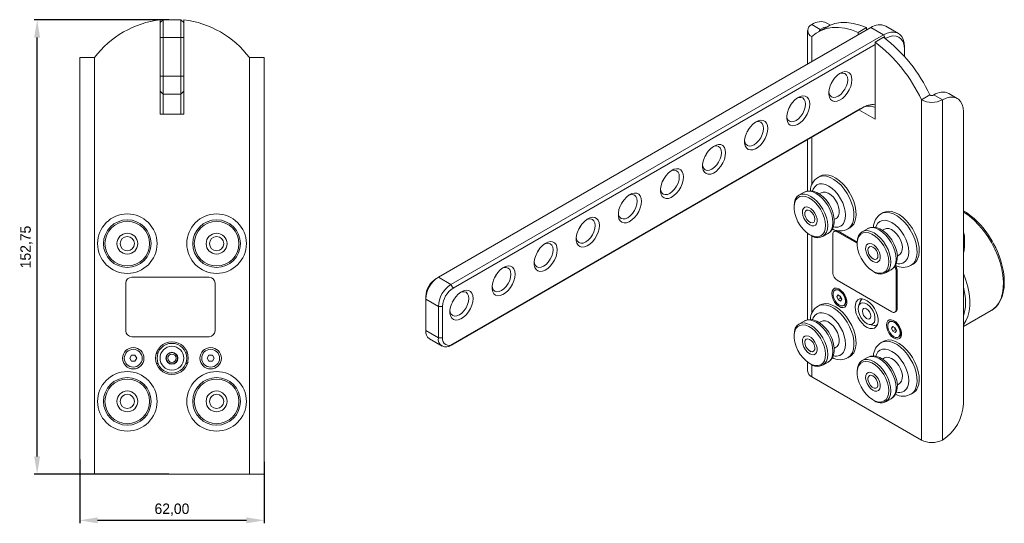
# Model space of a CAD drawing. Header units: millimetres. Extents: x -216 to 403, y 671 to 997.
# Tile 2 of 2: x 72 to 403, y 800 to 969. Entities that reach past the tile are written whole.
import ezdxf

# ---------------------------------------------------------------- set-up
doc = ezdxf.new("R2010")
doc.units = ezdxf.units.MM
doc.header["$PDSIZE"] = -1
doc.dimstyles.new('ISO-25', dxfattribs={"dimtxt": 2.5, "dimasz": 2.5, "dimexe": 1.25, "dimexo": 0.625, "dimtad": 1, "dimtxsty": 'Standard', "dimcen": 2.5, "dimadec": 0, "dimazin": 0, "dimtfac": 1, "dimtmove": 0, "dimatfit": 3, "dimfxl": 0, "dimarcsym": 0})

# ---------------------------------------------------------------- blocks, each defined once
blk = doc.blocks.new('*D6')
at = {"color": 0, "lineweight": -2}
for p, q in [((122.29, 969.32), (77, 969.32)), ((78, 822.57), (78, 963.32)), ((122.29, 816.57), (77, 816.57))]:
    blk.add_line(p, q, dxfattribs=at)
at = {"color": 0}
for points in [[(77, 963.32), (79, 963.32), (78, 969.32)], [(77, 822.57), (79, 822.57), (78, 816.57)]]:
    blk.add_solid(points, dxfattribs=at)
at = {"layer": 'Defpoints', "color": 0}
for p in [(78, 969.32), (123.29, 969.32), (123.29, 816.57)]:
    blk.add_point(p, dxfattribs=at)
at = {"color": 0, "insert": (74.44, 892.94), "char_height": 3.5, "attachment_point": 5, "rotation": 90}
blk.add_mtext('152,75', dxfattribs=at)
blk = doc.blocks.new('*D8')
at = {"color": 0, "lineweight": -2}
for p, q in [((92.29, 821.53), (92.29, 800.1)), ((154.29, 820.71), (154.29, 800.1)), ((98.29, 801.1), (148.29, 801.1))]:
    blk.add_line(p, q, dxfattribs=at)
at = {"color": 0}
for points in [[(98.29, 802.1), (98.29, 800.1), (92.29, 801.1)], [(148.29, 802.1), (148.29, 800.1), (154.29, 801.1)]]:
    blk.add_solid(points, dxfattribs=at)
at = {"layer": 'Defpoints', "color": 0}
for p in [(92.29, 822.53), (154.29, 821.71), (154.29, 801.1)]:
    blk.add_point(p, dxfattribs=at)
at = {"color": 0, "insert": (123.29, 804.67), "char_height": 3.5, "attachment_point": 5}
blk.add_mtext('62,00', dxfattribs=at)

msp = doc.modelspace()

# ---------------------------------------------------------------- linework, layer by layer
at = {"color": 7, "linetype": 'Continuous', "lineweight": 15}
for p, q in [((120.295, 969.319), (119.295, 968.319)), ((119.295, 969.319), (119.295, 968.319)), ((120.295, 969.319), (120.295, 963.319)), ((126.295, 969.319), (120.295, 969.319)), ((126.295, 963.319), (126.295, 969.319)), ((127.295, 968.319), (126.295, 969.319)), ((127.295, 968.319), (127.295, 969.319)), ((119.295, 963.319), (119.295, 968.319)), ((127.295, 968.319), (127.295, 963.319)), ((358.107, 966.681), (212.796, 882.795)), ((341.136, 966.065), (338.308, 967.698)), ((343.272, 966.859), (340.444, 965.226)), ((341.136, 965.626), (341.136, 966.065)), ((344.536, 967.483), (343.307, 968.193)), ((356.693, 966.681), (353.864, 965.048)), ((356.693, 966.681), (356.693, 965.865)), ((362.349, 964.232), (358.107, 966.681)), ((367.349, 964.727), (363.106, 967.176)), ((119.295, 950.319), (119.295, 963.319)), ((120.295, 963.319), (119.295, 963.319)), ((120.295, 963.319), (120.295, 950.319)), ((126.295, 963.319), (120.295, 963.319)), ((126.295, 950.319), (126.295, 963.319)), ((127.295, 963.319), (126.295, 963.319)), ((127.295, 963.319), (127.295, 950.319)), ((217.039, 880.346), (362.349, 964.232)), ((336.843, 965.657), (336.843, 954.406)), ((338.308, 955.251), (338.308, 963.616)), ((353.864, 965.048), (353.864, 964.232)), ((362.349, 963.416), (359.521, 961.783)), ((363.057, 963.007), (362.349, 964.232)), ((363.057, 963.007), (362.971, 962.958)), ((359.521, 960.966), (217.746, 879.121)), ((359.521, 935.855), (359.521, 961.783)), ((369.421, 959.332), (369.421, 960.149)), ((92.295, 956.566), (92.295, 816.566)), ((92.295, 956.566), (97.295, 956.566)), ((97.295, 816.566), (97.295, 956.566)), ((149.295, 956.566), (149.295, 816.566)), ((149.295, 956.566), (154.295, 956.566)), ((154.295, 816.566), (154.295, 956.566)), ((369.421, 956.947), (369.421, 959.332)), ((119.295, 945.319), (119.295, 950.319)), ((120.295, 950.319), (119.295, 950.319)), ((120.295, 950.319), (120.295, 944.319)), ((126.295, 950.319), (120.295, 950.319)), ((126.295, 944.319), (126.295, 950.319)), ((126.295, 950.319), (127.295, 950.319)), ((127.295, 950.319), (127.295, 945.319)), ((120.295, 944.319), (119.295, 945.319)), ((119.295, 943.538), (119.295, 945.319)), ((119.295, 943.538), (119.295, 937.566)), ((126.295, 944.319), (120.295, 944.319)), ((120.295, 944.319), (120.295, 937.566)), ((126.295, 944.319), (127.295, 945.319)), ((126.295, 937.566), (126.295, 944.319)), ((127.295, 945.319), (127.295, 943.538)), ((127.295, 937.566), (127.295, 943.538)), ((377.906, 944.022), (375.077, 942.389)), ((379.32, 944.022), (382.148, 942.389)), ((387.148, 942.884), (384.32, 944.517)), ((217.746, 860.341), (355.278, 939.736)), ((354.571, 939.328), (355.278, 939.736)), ((356.977, 940.23), (357.017, 940.124)), ((375.077, 942.389), (375.077, 828.073)), ((382.148, 828.073), (382.148, 942.389)), ((119.295, 937.566), (127.295, 937.566)), ((354.571, 939.328), (217.039, 859.932)), ((354.038, 939.02), (359.521, 935.855)), ((389.22, 938.306), (389.22, 840.321)), ((338.308, 913.922), (338.308, 929.939)), ((336.843, 929.094), (336.843, 911.761)), ((341.086, 916.752), (340.379, 916.344)), ((335.722, 911.346), (333.955, 910.326)), ((341.465, 911.197), (340.788, 910.807)), ((332.297, 906.663), (332.297, 906.255)), ((335.913, 904.622), (335.913, 904.167)), ((362.3, 904.506), (361.593, 904.098)), ((337.6, 901.244), (337.994, 901.017)), ((345.798, 902.152), (346.465, 902.537)), ((336.843, 897.569), (336.843, 868.485)), ((337.6, 897.069), (337.953, 896.865)), ((338.308, 870.645), (338.308, 896.673)), ((341.954, 896.469), (343.722, 897.489)), ((345.365, 884.194), (345.365, 897.258)), ((346.133, 898.378), (345.779, 898.174)), ((347.133, 898.279), (346.779, 898.075)), ((346.779, 898.075), (353.511, 894.189)), ((347.133, 898.279), (353.513, 894.596)), ((350.379, 899.023), (351.086, 899.431)), ((356.936, 899.1), (355.168, 898.079)), ((362.678, 898.951), (362.002, 898.56)), ((353.511, 894.417), (353.511, 894.008)), ((357.126, 892.376), (357.126, 891.921)), ((367.012, 889.906), (367.678, 890.291)), ((358.814, 888.998), (359.207, 888.771)), ((371.592, 886.777), (372.299, 887.185)), ((358.813, 884.823), (359.167, 884.619)), ((363.167, 884.223), (364.935, 885.243)), ((366.932, 885.216), (366.578, 885.012)), ((366.578, 885.012), (366.578, 871.948)), ((366.932, 885.216), (366.932, 872.152)), ((107.775, 864.789), (107.775, 880.789)), ((109.775, 882.789), (135.775, 882.789)), ((137.775, 880.789), (137.775, 864.789)), ((212.796, 882.795), (212.089, 882.387)), ((217.039, 880.346), (212.796, 882.795)), ((217.746, 879.121), (217.039, 880.346)), ((365.164, 871.131), (346.779, 881.744)), ((346.142, 878.518), (346, 878.436)), ((347.092, 876.89), (346.684, 876.31)), ((347.391, 876.718), (346.684, 876.31)), ((347.909, 876.419), (347.092, 876.89)), ((348.667, 877.778), (347.642, 878.369)), ((348.355, 878.113), (348.166, 878.067)), ((348.387, 878.082), (348.263, 878.011)), ((348.484, 877.883), (348.62, 877.831)), ((208.554, 875.447), (208.554, 876.263)), ((212.796, 872.998), (208.554, 875.447)), ((208.554, 875.447), (208.554, 864.832)), ((341.086, 873.475), (340.379, 873.067)), ((346.684, 876.31), (347.092, 875.257)), ((347.941, 875.747), (347.092, 875.257)), ((347.092, 875.257), (347.909, 874.786)), ((347.614, 876.589), (347.941, 875.747)), ((348.317, 875.367), (347.909, 876.419)), ((347.909, 874.786), (348.317, 875.367)), ((347.941, 875.747), (348.235, 875.577)), ((349.763, 874.695), (349.763, 875.879)), ((349.786, 875.811), (349.763, 875.668)), ((349.763, 875.413), (349.887, 875.484)), ((349.763, 875.301), (349.898, 875.441)), ((354.37, 874.282), (353.986, 873.042)), ((355.339, 875.523), (355.254, 875.474)), ((214.211, 872.998), (212.796, 872.998)), ((212.796, 862.382), (212.796, 872.998)), ((214.211, 872.998), (214.211, 862.382)), ((349, 873.24), (349.142, 873.322)), ((366.164, 871.032), (366.518, 871.236)), ((366.932, 872.152), (366.578, 871.948)), ((389.22, 866.216), (398.512, 871.58)), ((335.722, 868.069), (333.955, 867.049)), ((341.465, 867.92), (340.788, 867.53)), ((357.513, 866.932), (358.779, 866.645)), ((360.253, 866.814), (360.338, 866.863)), ((364.527, 867.905), (364.385, 867.823)), ((367.052, 867.164), (366.027, 867.756)), ((366.74, 867.5), (366.551, 867.453)), ((366.772, 867.469), (366.648, 867.397)), ((366.869, 867.27), (367.005, 867.218)), ((212.796, 862.382), (208.554, 864.832)), ((365.477, 866.277), (365.069, 865.696)), ((365.776, 866.105), (365.069, 865.696)), ((365.069, 865.696), (365.477, 864.644)), ((366.293, 865.806), (365.477, 866.277)), ((366.325, 865.134), (365.477, 864.644)), ((365.477, 864.644), (366.293, 864.173)), ((365.999, 865.976), (366.325, 865.134)), ((366.702, 864.754), (366.293, 865.806)), ((366.293, 864.173), (366.702, 864.754)), ((366.325, 865.134), (366.62, 864.964)), ((368.148, 864.082), (368.148, 865.265)), ((368.171, 865.198), (368.148, 865.055)), ((368.148, 864.799), (368.271, 864.871)), ((368.148, 864.687), (368.283, 864.828)), ((135.775, 862.789), (109.775, 862.789)), ((209.797, 862.085), (214.039, 859.635)), ((212.796, 862.382), (214.211, 862.382)), ((217.039, 859.932), (217.746, 860.341)), ((332.297, 863.386), (332.297, 862.978)), ((335.913, 861.345), (335.913, 860.891)), ((362.3, 861.229), (361.593, 860.821)), ((367.385, 862.627), (367.526, 862.708)), ((337.6, 857.968), (337.994, 857.741)), ((345.798, 858.875), (346.465, 859.26)), ((109.717, 856.566), (109.14, 855.566)), ((109.14, 855.566), (109.717, 854.566)), ((110.872, 856.566), (109.717, 856.566)), ((109.717, 854.566), (110.872, 854.566)), ((111.45, 855.566), (110.872, 856.566)), ((110.872, 854.566), (111.45, 855.566)), ((135.717, 856.566), (135.14, 855.566)), ((135.14, 855.566), (135.717, 854.566)), ((136.872, 856.566), (135.717, 856.566)), ((135.717, 854.566), (136.872, 854.566)), ((137.45, 855.566), (136.872, 856.566)), ((136.872, 854.566), (137.45, 855.566)), ((336.843, 854.292), (336.843, 851.341)), ((337.6, 853.793), (337.953, 853.589)), ((341.954, 853.192), (343.722, 854.213)), ((350.379, 855.746), (351.086, 856.154)), ((356.936, 855.823), (355.168, 854.803)), ((362.678, 855.674), (362.002, 855.284)), ((338.308, 849.3), (338.308, 853.397)), ((353.511, 851.14), (353.511, 850.732)), ((375.077, 828.073), (338.308, 849.3)), ((357.126, 849.099), (357.126, 848.644)), ((367.012, 846.629), (367.678, 847.014)), ((358.814, 845.722), (359.207, 845.494)), ((371.592, 843.5), (372.299, 843.908)), ((358.813, 841.547), (359.167, 841.343)), ((363.167, 840.946), (364.935, 841.966)), ((97.295, 816.566), (92.295, 816.566)), ((149.295, 816.566), (97.295, 816.566)), ((154.295, 816.566), (149.295, 816.566))]:
    msp.add_line(p, q, dxfattribs=at)
at = {"color": 7, "linetype": 'Continuous', "lineweight": 15, "flags": 128}
for points in [[(338.308, 963.616), (339.784, 964.813), (341.43, 965.73), (343.231, 966.359), (345.167, 966.692), (347.22, 966.726), (349.368, 966.462), (351.591, 965.9), (353.864, 965.048)], [(343.427, 966.947), (342.364, 966.65), (341.136, 966.065)], [(343.272, 966.859), (344.259, 967.363), (346.059, 967.992), (347.996, 968.325), (350.049, 968.359), (352.197, 968.094), (354.419, 967.533), (356.693, 966.681)], [(362.349, 964.232), (363.577, 964.817), (364.768, 965.136), (365.885, 965.179), (366.895, 964.945), (367.766, 964.442), (368.473, 963.684), (368.994, 962.695), (369.313, 961.504), (369.421, 960.149)], [(369.421, 959.332), (369.298, 960.695), (368.936, 961.865), (368.348, 962.796), (367.557, 963.453), (366.592, 963.81), (365.492, 963.854), (364.298, 963.583), (363.057, 963.007)], [(351.743, 949.127), (351.638, 948.031), (351.329, 946.873), (350.833, 945.715), (350.176, 944.62), (349.394, 943.647), (348.529, 942.849), (347.628, 942.268), (346.738, 941.936), (345.909, 941.87), (345.185, 942.075), (344.605, 942.538), (344.199, 943.236), (343.991, 944.131), (343.991, 945.173), (344.199, 946.308), (344.605, 947.474), (345.185, 948.608), (345.909, 949.649), (346.738, 950.54), (347.628, 951.235), (348.529, 951.695), (349.394, 951.895), (350.176, 951.825), (350.833, 951.489), (351.329, 950.904), (351.638, 950.102), (351.743, 949.127)], [(350.329, 949.127), (350.22, 950.015), (349.902, 950.718), (349.397, 951.187), (348.738, 951.391), (347.97, 951.315), (347.482, 951.138)], [(343.982, 945.076), (344.073, 944.565), (344.391, 943.862), (344.897, 943.393), (345.556, 943.19), (346.323, 943.265), (347.147, 943.616), (347.97, 944.216), (348.738, 945.026), (349.397, 945.991), (349.902, 947.044), (350.22, 948.113), (350.329, 949.127)], [(345.479, 949.068), (345.154, 948.44), (344.773, 947.845)], [(337.601, 940.963), (337.496, 939.867), (337.187, 938.709), (336.691, 937.551), (336.034, 936.456), (335.252, 935.483), (334.387, 934.685), (333.486, 934.104), (332.596, 933.772), (331.767, 933.706), (331.043, 933.911), (330.462, 934.374), (330.057, 935.072), (329.849, 935.967), (329.849, 937.009), (330.057, 938.144), (330.462, 939.31), (331.043, 940.444), (331.767, 941.485), (332.596, 942.376), (333.486, 943.071), (334.387, 943.53), (335.252, 943.731), (336.034, 943.661), (336.691, 943.324), (337.187, 942.74), (337.496, 941.938), (337.601, 940.963)], [(336.187, 940.963), (336.078, 941.851), (335.76, 942.554), (335.255, 943.023), (334.596, 943.227), (333.828, 943.151), (333.34, 942.974)], [(389.22, 938.306), (389.112, 939.661), (388.793, 940.852), (388.272, 941.841), (387.565, 942.599), (386.694, 943.102), (385.684, 943.336), (384.567, 943.293), (383.376, 942.974), (382.148, 942.389)], [(329.84, 936.912), (329.931, 936.401), (330.249, 935.698), (330.755, 935.229), (331.414, 935.025), (332.181, 935.101), (333.005, 935.452), (333.828, 936.052), (334.596, 936.862), (335.255, 937.827), (335.76, 938.88), (336.078, 939.949), (336.187, 940.963)], [(331.337, 940.904), (331.012, 940.276), (330.631, 939.681)], [(323.459, 932.799), (323.354, 931.703), (323.045, 930.545), (322.549, 929.387), (321.892, 928.292), (321.11, 927.319), (320.245, 926.521), (319.343, 925.94), (318.454, 925.608), (317.625, 925.542), (316.901, 925.746), (316.32, 926.21), (315.915, 926.908), (315.707, 927.802), (315.707, 928.845), (315.915, 929.98), (316.32, 931.146), (316.901, 932.28), (317.625, 933.32), (318.454, 934.212), (319.343, 934.907), (320.245, 935.366), (321.11, 935.567), (321.892, 935.497), (322.549, 935.16), (323.045, 934.576), (323.354, 933.774), (323.459, 932.799)], [(322.044, 932.799), (321.936, 933.687), (321.618, 934.39), (321.112, 934.859), (320.453, 935.063), (319.686, 934.987), (319.198, 934.809)], [(315.698, 928.748), (315.789, 928.237), (316.107, 927.534), (316.612, 927.065), (317.271, 926.861), (318.039, 926.937), (318.862, 927.288), (319.686, 927.888), (320.453, 928.698), (321.112, 929.663), (321.618, 930.716), (321.936, 931.785), (322.044, 932.799)], [(317.195, 932.74), (316.87, 932.112), (316.489, 931.517)], [(309.316, 924.635), (309.212, 923.539), (308.903, 922.38), (308.407, 921.223), (307.75, 920.128), (306.968, 919.155), (306.103, 918.357), (305.201, 917.776), (304.312, 917.443), (303.483, 917.378), (302.759, 917.582), (302.178, 918.046), (301.773, 918.744), (301.565, 919.638), (301.565, 920.681), (301.773, 921.816), (302.178, 922.982), (302.759, 924.116), (303.483, 925.156), (304.312, 926.048), (305.201, 926.743), (306.103, 927.202), (306.968, 927.403), (307.75, 927.333), (308.407, 926.996), (308.903, 926.412), (309.212, 925.61), (309.316, 924.635)], [(307.902, 924.635), (307.794, 925.523), (307.476, 926.226), (306.97, 926.695), (306.311, 926.898), (305.544, 926.823), (305.056, 926.645)], [(301.556, 920.584), (301.647, 920.073), (301.965, 919.37), (302.47, 918.901), (303.129, 918.697), (303.897, 918.773), (304.72, 919.123), (305.544, 919.724), (306.311, 920.534), (306.97, 921.499), (307.476, 922.551), (307.794, 923.621), (307.902, 924.635)], [(303.053, 924.576), (302.728, 923.948), (302.347, 923.353)], [(287.414, 912.419), (287.505, 911.908), (287.822, 911.206), (288.328, 910.737), (288.987, 910.533), (289.755, 910.609), (290.578, 910.959), (291.402, 911.56), (292.169, 912.37), (292.828, 913.334), (293.334, 914.387), (293.652, 915.457), (293.76, 916.471)], [(295.174, 916.471), (295.07, 915.375), (294.761, 914.216), (294.264, 913.059), (293.608, 911.964), (292.826, 910.991), (291.961, 910.193), (291.059, 909.612), (290.17, 909.279), (289.341, 909.214), (288.616, 909.418), (288.036, 909.882), (287.631, 910.58), (287.422, 911.474), (287.422, 912.517), (287.631, 913.652), (288.036, 914.818), (288.616, 915.952), (289.341, 916.992), (290.17, 917.884), (291.059, 918.578), (291.961, 919.038), (292.826, 919.239), (293.608, 919.169), (294.264, 918.832), (294.761, 918.247), (295.07, 917.446), (295.174, 916.471)], [(288.911, 916.412), (288.586, 915.784), (288.205, 915.188)], [(293.76, 916.471), (293.652, 917.359), (293.334, 918.062), (292.828, 918.531), (292.169, 918.734), (291.402, 918.658), (290.913, 918.481)], [(340.378, 916.343), (341.077, 916.647), (342.116, 916.811), (343.255, 916.698), (344.459, 916.31), (345.69, 915.661), (346.912, 914.769), (348.087, 913.662), (349.181, 912.374), (350.158, 910.942), (350.99, 909.412), (351.652, 907.829), (352.124, 906.242), (352.39, 904.699), (352.443, 903.246), (352.282, 901.928), (351.911, 900.785)], [(352.618, 901.193), (352.989, 902.336), (353.15, 903.654), (353.097, 905.107), (352.831, 906.65), (352.359, 908.237), (351.698, 909.82), (350.865, 911.351), (349.888, 912.782), (348.795, 914.07), (347.619, 915.178), (346.397, 916.069), (345.166, 916.719), (343.962, 917.106), (342.823, 917.219), (341.784, 917.055), (341.086, 916.752)], [(349.19, 901.348), (349.512, 902.387), (349.622, 903.599), (349.513, 904.936), (349.192, 906.347), (348.669, 907.778), (347.966, 909.174), (347.109, 910.482), (346.132, 911.65), (345.071, 912.635), (343.967, 913.398), (342.863, 913.91), (341.802, 914.151), (340.824, 914.113), (339.966, 913.796), (339.262, 913.213), (338.739, 912.386), (338.532, 911.825)], [(281.032, 908.307), (280.927, 907.21), (280.619, 906.052), (280.122, 904.895), (279.466, 903.8), (278.684, 902.827), (277.818, 902.029), (276.917, 901.448), (276.028, 901.115), (275.199, 901.05), (274.474, 901.254), (273.894, 901.718), (273.489, 902.416), (273.28, 903.31), (273.28, 904.353), (273.489, 905.488), (273.894, 906.654), (274.474, 907.787), (275.199, 908.828), (276.028, 909.72), (276.917, 910.414), (277.818, 910.874), (278.684, 911.074), (279.466, 911.005), (280.122, 910.668), (280.619, 910.083), (280.927, 909.282), (281.032, 908.307)], [(279.618, 908.307), (279.51, 909.195), (279.192, 909.898), (278.686, 910.367), (278.027, 910.57), (277.26, 910.494), (276.771, 910.317)], [(332.297, 906.663), (332.297, 906.665), (332.407, 907.877), (332.729, 908.916), (333.252, 909.743), (333.956, 910.326), (334.813, 910.643), (335.792, 910.682), (336.853, 910.44), (337.957, 909.928), (339.06, 909.165), (340.121, 908.18), (341.099, 907.012), (341.956, 905.704), (342.659, 904.308), (343.181, 902.877), (343.503, 901.466), (343.611, 900.129), (343.502, 898.918), (343.18, 897.878), (343.18, 897.878)], [(342.5, 898.019), (342.808, 899.028), (342.904, 900.207), (342.782, 901.508), (342.448, 902.879), (341.916, 904.262), (341.207, 905.601), (340.351, 906.842), (339.381, 907.934), (338.339, 908.831), (337.267, 909.498), (336.209, 909.906), (335.207, 910.04), (334.303, 909.893), (333.535, 909.472), (332.933, 908.794), (332.522, 907.887), (332.318, 906.787), (332.332, 905.541), (332.561, 904.198), (332.996, 902.814), (333.62, 901.446), (334.406, 900.149), (335.324, 898.977), (336.335, 897.977), (337.397, 897.191), (338.468, 896.651), (339.504, 896.378), (340.461, 896.385), (341.301, 896.67), (341.99, 897.222), (342.5, 898.019)], [(344.947, 898.899), (345.27, 899.938), (345.379, 901.149), (345.271, 902.486), (344.949, 903.898), (344.427, 905.329), (343.724, 906.725), (342.867, 908.032), (341.889, 909.201), (340.828, 910.186), (339.724, 910.949), (338.621, 911.461), (337.559, 911.702), (336.581, 911.664), (335.724, 911.347), (335.722, 911.346)], [(345.334, 899.315), (345.567, 899.938), (345.784, 901.059), (345.8, 902.298), (345.612, 903.623), (345.228, 904.973), (344.668, 906.302), (343.951, 907.569), (343.1, 908.738), (342.136, 909.771), (341.081, 910.635), (339.953, 911.297), (338.776, 911.717), (337.741, 911.851), (336.771, 911.754), (335.798, 911.388), (335.754, 911.356)], [(347.231, 903.418), (347.465, 904.269), (347.479, 905.285), (347.273, 906.399), (346.858, 907.543), (346.262, 908.644), (345.521, 909.634), (344.683, 910.45), (343.8, 911.04), (342.926, 911.369), (342.119, 911.415), (341.465, 911.197)], [(273.272, 904.255), (273.362, 903.744), (273.68, 903.042), (274.186, 902.573), (274.845, 902.369), (275.612, 902.445), (276.436, 902.795), (277.26, 903.396), (278.027, 904.206), (278.686, 905.17), (279.192, 906.223), (279.51, 907.293), (279.618, 908.307)], [(274.769, 908.248), (274.443, 907.62), (274.063, 907.024)], [(339.887, 900.779), (339.506, 900.269), (338.956, 900.019), (338.285, 900.052), (337.554, 900.363), (336.826, 900.926), (336.168, 901.69), (335.637, 902.588), (335.28, 903.54), (335.13, 904.46), (335.199, 905.269), (335.481, 905.892), (335.952, 906.276), (336.57, 906.386), (337.279, 906.213), (338.016, 905.771), (338.717, 905.099), (339.318, 904.259), (339.767, 903.324), (340.024, 902.377), (340.065, 901.503), (339.887, 900.779)], [(339.143, 903.095), (339.286, 902.316), (339.202, 901.655), (338.902, 901.201), (338.426, 901.017), (337.839, 901.126), (337.219, 901.515), (336.651, 902.13), (336.211, 902.889), (335.959, 903.689), (335.929, 904.422), (336.124, 904.989), (336.519, 905.313), (337.06, 905.351), (337.674, 905.098), (338.278, 904.587), (338.791, 903.888), (339.143, 903.095)], [(346.465, 902.537), (346.791, 902.783), (347.231, 903.418)], [(361.591, 904.097), (362.29, 904.401), (363.33, 904.565), (364.468, 904.452), (365.672, 904.064), (366.903, 903.415), (368.125, 902.523), (369.301, 901.416), (370.394, 900.127), (371.371, 898.696), (372.204, 897.166), (372.866, 895.583), (373.337, 893.996), (373.603, 892.452), (373.656, 891), (373.495, 889.682), (373.124, 888.539)], [(373.831, 888.947), (374.202, 890.09), (374.363, 891.408), (374.31, 892.861), (374.044, 894.404), (373.573, 895.991), (372.911, 897.574), (372.078, 899.104), (371.101, 900.536), (370.008, 901.824), (368.832, 902.931), (367.61, 903.823), (366.379, 904.473), (365.176, 904.86), (364.037, 904.973), (362.997, 904.809), (362.3, 904.506)], [(398.186, 871.437), (398.822, 871.77), (399.94, 872.654), (400.839, 873.676), (401.588, 874.876), (402.176, 876.234), (402.6, 877.73), (402.856, 879.342), (402.947, 881.049), (402.876, 882.828), (402.648, 884.655), (402.275, 886.499), (401.774, 888.316), (401.19, 890.013), (400.61, 891.448), (400.07, 892.63), (399.355, 894.034), (398.879, 894.885), (397.632, 896.882), (397.092, 897.659), (396.157, 898.9), (395.144, 900.116), (394.016, 901.33), (392.805, 902.492), (391.527, 903.569), (390.199, 904.539), (389.22, 905.144)], [(398.512, 871.58), (399.252, 872.076), (400.301, 873.075), (401.172, 874.313), (401.851, 875.773), (402.327, 877.432), (402.594, 879.265), (402.648, 881.244), (402.487, 883.338), (402.115, 885.518), (401.536, 887.748), (400.76, 889.996), (399.798, 892.227), (398.665, 894.408), (397.378, 896.506), (395.957, 898.488), (394.423, 900.325), (392.8, 901.988), (391.111, 903.453), (389.383, 904.698), (389.22, 904.803)], [(259.13, 896.091), (259.22, 895.58), (259.538, 894.878), (260.044, 894.409), (260.703, 894.205), (261.47, 894.281), (262.294, 894.631), (263.117, 895.232), (263.885, 896.042), (264.544, 897.006), (265.05, 898.059), (265.367, 899.129), (265.476, 900.143)], [(266.89, 900.143), (266.785, 899.046), (266.476, 897.888), (265.98, 896.731), (265.323, 895.636), (264.541, 894.663), (263.676, 893.865), (262.775, 893.284), (261.886, 892.951), (261.056, 892.886), (260.332, 893.09), (259.752, 893.554), (259.346, 894.252), (259.138, 895.146), (259.138, 896.189), (259.346, 897.324), (259.752, 898.489), (260.332, 899.623), (261.056, 900.664), (261.886, 901.556), (262.775, 902.25), (263.676, 902.71), (264.541, 902.91), (265.323, 902.84), (265.98, 902.504), (266.476, 901.919), (266.785, 901.118), (266.89, 900.143)], [(260.627, 900.084), (260.301, 899.456), (259.92, 898.86)], [(265.476, 900.143), (265.367, 901.031), (265.05, 901.734), (264.544, 902.203), (263.885, 902.406), (263.117, 902.33), (262.629, 902.153)], [(370.403, 889.102), (370.726, 890.141), (370.835, 891.353), (370.727, 892.689), (370.405, 894.101), (369.883, 895.532), (369.18, 896.928), (368.323, 898.235), (367.345, 899.404), (366.284, 900.389), (365.18, 901.152), (364.077, 901.664), (363.015, 901.905), (362.037, 901.867), (361.18, 901.55), (360.476, 900.967), (359.953, 900.14), (359.746, 899.579)], [(343.722, 897.489), (344.424, 898.072), (344.947, 898.899)], [(353.511, 894.417), (353.511, 894.419), (353.62, 895.631), (353.942, 896.67), (354.465, 897.497), (355.169, 898.08), (356.027, 898.397), (357.005, 898.436), (358.066, 898.194), (359.17, 897.682), (360.273, 896.919), (361.334, 895.934), (362.312, 894.766), (363.169, 893.458), (363.872, 892.062), (364.395, 890.631), (364.716, 889.22), (364.824, 887.883), (364.715, 886.671), (364.393, 885.632), (364.393, 885.632)], [(363.713, 885.773), (364.021, 886.782), (364.117, 887.961), (363.995, 889.262), (363.661, 890.632), (363.129, 892.016), (362.42, 893.355), (361.564, 894.596), (360.595, 895.687), (359.553, 896.585), (358.48, 897.251), (357.422, 897.66), (356.42, 897.794), (355.517, 897.647), (354.748, 897.226), (354.146, 896.548), (353.735, 895.641), (353.532, 894.541), (353.545, 893.294), (353.774, 891.952), (354.209, 890.568), (354.833, 889.199), (355.619, 887.903), (356.537, 886.73), (357.548, 885.731), (358.61, 884.945), (359.681, 884.405), (360.717, 884.132), (361.674, 884.139), (362.515, 884.424), (363.204, 884.976), (363.713, 885.773)], [(366.161, 886.653), (366.483, 887.692), (366.592, 888.903), (366.484, 890.24), (366.162, 891.651), (365.64, 893.083), (364.937, 894.479), (364.08, 895.786), (363.102, 896.955), (362.041, 897.939), (360.938, 898.703), (359.834, 899.215), (358.773, 899.456), (357.794, 899.418), (356.937, 899.101), (356.936, 899.1)], [(366.547, 887.069), (366.78, 887.692), (366.997, 888.813), (367.013, 890.051), (366.825, 891.376), (366.441, 892.727), (365.881, 894.055), (365.164, 895.323), (364.313, 896.491), (363.349, 897.525), (362.294, 898.389), (361.166, 899.051), (359.989, 899.47), (358.954, 899.605), (357.985, 899.508), (357.011, 899.142), (356.967, 899.11)], [(368.444, 891.172), (368.678, 892.023), (368.692, 893.038), (368.486, 894.153), (368.071, 895.297), (367.475, 896.398), (366.735, 897.388), (365.896, 898.204), (365.013, 898.794), (364.14, 899.123), (363.332, 899.168), (362.678, 898.951)], [(252.748, 891.978), (252.643, 890.882), (252.334, 889.724), (251.838, 888.566), (251.181, 887.472), (250.399, 886.499), (249.534, 885.7), (248.633, 885.119), (247.743, 884.787), (246.914, 884.721), (246.19, 884.926), (245.61, 885.39), (245.204, 886.088), (244.996, 886.982), (244.996, 888.025), (245.204, 889.16), (245.61, 890.325), (246.19, 891.459), (246.914, 892.5), (247.743, 893.392), (248.633, 894.086), (249.534, 894.546), (250.399, 894.746), (251.181, 894.676), (251.838, 894.34), (252.334, 893.755), (252.643, 892.954), (252.748, 891.978)], [(251.334, 891.978), (251.225, 892.867), (250.907, 893.57), (250.402, 894.039), (249.743, 894.242), (248.975, 894.166), (248.487, 893.989)], [(361.1, 888.532), (360.719, 888.023), (360.169, 887.773), (359.498, 887.805), (358.767, 888.117), (358.039, 888.68), (357.381, 889.444), (356.85, 890.342), (356.493, 891.293), (356.343, 892.214), (356.412, 893.023), (356.695, 893.646), (357.166, 894.03), (357.783, 894.14), (358.492, 893.966), (359.229, 893.524), (359.93, 892.853), (360.532, 892.013), (360.981, 891.078), (361.237, 890.131), (361.278, 889.257), (361.1, 888.532)], [(244.988, 887.927), (245.078, 887.416), (245.396, 886.714), (245.902, 886.244), (246.561, 886.041), (247.328, 886.117), (248.152, 886.467), (248.975, 887.068), (249.743, 887.878), (250.402, 888.842), (250.907, 889.895), (251.225, 890.965), (251.334, 891.978)], [(246.485, 891.92), (246.159, 891.291), (245.778, 890.696)], [(359.116, 888.855), (358.496, 889.216), (357.919, 889.812), (357.463, 890.56), (357.189, 891.361), (357.134, 892.105), (357.307, 892.694), (357.683, 893.046), (358.212, 893.115), (358.822, 892.891), (359.431, 892.405), (359.957, 891.721), (360.328, 890.933), (360.495, 890.147), (360.435, 889.469), (360.156, 888.991), (359.696, 888.776), (359.116, 888.855)], [(367.678, 890.291), (368.004, 890.536), (368.444, 891.172)], [(238.606, 883.814), (238.501, 882.718), (238.192, 881.56), (237.696, 880.402), (237.039, 879.308), (236.257, 878.335), (235.392, 877.536), (234.491, 876.955), (233.601, 876.623), (232.772, 876.557), (232.048, 876.762), (231.467, 877.226), (231.062, 877.924), (230.854, 878.818), (230.854, 879.861), (231.062, 880.996), (231.467, 882.161), (232.048, 883.295), (232.772, 884.336), (233.601, 885.228), (234.491, 885.922), (235.392, 886.382), (236.257, 886.582), (237.039, 886.512), (237.696, 886.176), (238.192, 885.591), (238.501, 884.79), (238.606, 883.814)], [(364.935, 885.243), (365.638, 885.826), (366.161, 886.653)], [(230.845, 879.763), (230.936, 879.252), (231.254, 878.549), (231.76, 878.08), (232.419, 877.877), (233.186, 877.953), (234.01, 878.303), (234.833, 878.904), (235.601, 879.714), (236.26, 880.678), (236.765, 881.731), (237.083, 882.801), (237.192, 883.814)], [(232.342, 883.755), (232.017, 883.127), (231.636, 882.532)], [(237.192, 883.814), (237.083, 884.703), (236.765, 885.406), (236.26, 885.875), (235.601, 886.078), (234.833, 886.002), (234.345, 885.825)], [(389.22, 884.033), (390.041, 881.796), (390.672, 879.553), (391.099, 877.352), (391.314, 875.229), (391.314, 873.213), (391.099, 871.338), (390.672, 869.63), (390.041, 868.116), (389.22, 866.827)], [(224.464, 875.65), (224.359, 874.554), (224.05, 873.396), (223.554, 872.238), (222.897, 871.144), (222.115, 870.171), (221.25, 869.372), (220.348, 868.791), (219.459, 868.459), (218.63, 868.393), (217.906, 868.598), (217.325, 869.062), (216.92, 869.759), (216.712, 870.654), (216.712, 871.697), (216.92, 872.831), (217.325, 873.997), (217.906, 875.131), (218.63, 876.172), (219.459, 877.064), (220.348, 877.758), (221.25, 878.218), (222.115, 878.418), (222.897, 878.348), (223.554, 878.012), (224.05, 877.427), (224.359, 876.625), (224.464, 875.65)], [(223.049, 875.65), (222.941, 876.539), (222.623, 877.241), (222.117, 877.711), (221.458, 877.914), (220.691, 877.838), (220.203, 877.661)], [(344.955, 877.308), (345.068, 878.109), (345.397, 878.708), (345.913, 879.053), (346.57, 879.112), (347.31, 878.879), (348.067, 878.377), (348.773, 877.649), (349.366, 876.76), (349.794, 875.79), (350.017, 874.823), (350.017, 873.947), (349.794, 873.239), (349.366, 872.762), (348.773, 872.558), (348.067, 872.645), (347.31, 873.017), (346.57, 873.639), (345.913, 874.456), (345.397, 875.397), (345.068, 876.376), (344.955, 877.308)], [(349.622, 874.614), (349.507, 875.475), (349.174, 876.376), (348.661, 877.219), (348.021, 877.912), (347.325, 878.381), (346.648, 878.573), (346.064, 878.47), (345.635, 878.081), (345.408, 877.449), (345.408, 876.643), (345.635, 875.749), (346.064, 874.865), (346.648, 874.087), (347.325, 873.498), (348.021, 873.163), (348.661, 873.118), (349.174, 873.367), (349.507, 873.885), (349.622, 874.614)], [(349.763, 874.695), (349.648, 875.557), (349.316, 876.458), (348.802, 877.301), (348.162, 877.994), (347.466, 878.462), (346.79, 878.655), (346.205, 878.552), (346.142, 878.518)], [(216.703, 871.599), (216.794, 871.088), (217.112, 870.385), (217.617, 869.916), (218.276, 869.713), (219.044, 869.789), (219.867, 870.139), (220.691, 870.74), (221.458, 871.55), (222.117, 872.514), (222.623, 873.567), (222.941, 874.637), (223.049, 875.65)], [(218.2, 875.591), (217.875, 874.963), (217.494, 874.368)], [(340.378, 873.066), (341.077, 873.37), (342.116, 873.534), (343.255, 873.421), (344.459, 873.034), (345.69, 872.384), (346.912, 871.493), (348.087, 870.386), (349.181, 869.097), (350.158, 867.666), (350.99, 866.135), (351.652, 864.553), (352.124, 862.965), (352.39, 861.422), (352.443, 859.969), (352.282, 858.651), (351.911, 857.508)], [(352.618, 857.916), (352.989, 859.059), (353.15, 860.377), (353.097, 861.83), (352.831, 863.374), (352.359, 864.961), (351.698, 866.544), (350.865, 868.074), (349.888, 869.505), (348.795, 870.794), (347.619, 871.901), (346.397, 872.793), (345.166, 873.442), (343.962, 873.829), (342.823, 873.943), (341.784, 873.779), (341.086, 873.475)], [(352.804, 872.777), (352.908, 873.752), (353.217, 874.553), (353.713, 875.138), (354.37, 875.475), (355.152, 875.545), (356.017, 875.344), (356.919, 874.884), (357.808, 874.19), (358.637, 873.298), (359.361, 872.258), (359.942, 871.124), (360.347, 869.958), (360.555, 868.823), (360.555, 867.78), (360.347, 866.886), (359.942, 866.188), (359.361, 865.724), (358.637, 865.52), (357.808, 865.585), (356.919, 865.918), (356.017, 866.499), (355.152, 867.297), (354.37, 868.27), (353.713, 869.365), (353.217, 870.522), (352.908, 871.681), (352.804, 872.777)], [(353.864, 872.164), (353.969, 872.985), (354.276, 873.624), (354.762, 874.033), (355.391, 874.183), (356.117, 874.062), (356.886, 873.679), (357.64, 873.062), (358.324, 872.258), (358.887, 871.326), (359.287, 870.335), (359.495, 869.359), (359.495, 868.469), (359.287, 867.733), (358.887, 867.204), (358.324, 866.922), (357.64, 866.907), (356.886, 867.162), (356.117, 867.666), (355.391, 868.383), (354.762, 869.259), (354.276, 870.23), (353.969, 871.223), (353.864, 872.164)], [(349.19, 858.071), (349.512, 859.111), (349.622, 860.322), (349.513, 861.659), (349.192, 863.07), (348.669, 864.501), (347.966, 865.897), (347.109, 867.205), (346.132, 868.373), (345.071, 869.358), (343.967, 870.121), (342.863, 870.633), (341.802, 870.875), (340.824, 870.836), (339.966, 870.519), (339.262, 869.936), (338.739, 869.109), (338.532, 868.548)], [(358.107, 869.715), (357.999, 869.152), (357.693, 868.8), (357.234, 868.71), (356.693, 868.899), (356.151, 869.335), (355.693, 869.954), (355.386, 870.661), (355.278, 871.348), (355.386, 871.911), (355.693, 872.264), (356.151, 872.353), (356.693, 872.165), (357.234, 871.728), (357.693, 871.109), (357.999, 870.402), (358.107, 869.715)], [(332.297, 863.386), (332.297, 863.389), (332.407, 864.6), (332.729, 865.639), (333.252, 866.466), (333.956, 867.05), (334.813, 867.367), (335.792, 867.405), (336.853, 867.164), (337.957, 866.652), (339.06, 865.888), (340.121, 864.904), (341.099, 863.735), (341.956, 862.428), (342.659, 861.032), (343.181, 859.6), (343.503, 858.189), (343.611, 856.852), (343.502, 855.641), (343.18, 854.602), (343.18, 854.602)], [(342.5, 854.743), (342.808, 855.751), (342.904, 856.93), (342.782, 858.232), (342.448, 859.602), (341.916, 860.985), (341.207, 862.325), (340.351, 863.565), (339.381, 864.657), (338.339, 865.554), (337.267, 866.221), (336.209, 866.629), (335.207, 866.763), (334.303, 866.616), (333.535, 866.195), (332.933, 865.517), (332.522, 864.61), (332.318, 863.511), (332.332, 862.264), (332.561, 860.921), (332.996, 859.537), (333.62, 858.169), (334.406, 856.872), (335.324, 855.7), (336.335, 854.7), (337.397, 853.914), (338.468, 853.374), (339.504, 853.102), (340.461, 853.108), (341.301, 853.393), (341.99, 853.946), (342.5, 854.743)], [(344.947, 855.622), (345.27, 856.661), (345.379, 857.873), (345.271, 859.21), (344.949, 860.621), (344.427, 862.052), (343.724, 863.448), (342.867, 864.756), (341.889, 865.924), (340.828, 866.909), (339.724, 867.672), (338.621, 868.184), (337.559, 868.426), (336.581, 868.387), (335.724, 868.07), (335.722, 868.069)], [(345.334, 856.038), (345.567, 856.661), (345.784, 857.782), (345.8, 859.021), (345.612, 860.346), (345.228, 861.696), (344.668, 863.025), (343.951, 864.292), (343.1, 865.461), (342.136, 866.494), (341.081, 867.358), (339.953, 868.02), (338.776, 868.44), (337.741, 868.574), (336.771, 868.477), (335.798, 868.112), (335.754, 868.079)], [(347.231, 860.141), (347.465, 860.993), (347.479, 862.008), (347.273, 863.122), (346.858, 864.266), (346.262, 865.368), (345.521, 866.357), (344.683, 867.173), (343.8, 867.764), (342.926, 868.092), (342.119, 868.138), (341.465, 867.92)], [(363.339, 866.695), (363.453, 867.496), (363.782, 868.095), (364.298, 868.439), (364.955, 868.498), (365.695, 868.266), (366.451, 867.764), (367.158, 867.036), (367.751, 866.147), (368.179, 865.176), (368.402, 864.21), (368.402, 863.334), (368.179, 862.626), (367.751, 862.148), (367.158, 861.944), (366.451, 862.032), (365.695, 862.403), (364.955, 863.026), (364.298, 863.843), (363.782, 864.783), (363.453, 865.763), (363.339, 866.695)], [(368.006, 864), (367.891, 864.862), (367.559, 865.763), (367.045, 866.606), (366.406, 867.299), (365.71, 867.767), (365.033, 867.96), (364.448, 867.857), (364.019, 867.468), (363.793, 866.836), (363.793, 866.03), (364.019, 865.136), (364.448, 864.252), (365.033, 863.474), (365.71, 862.885), (366.406, 862.55), (367.045, 862.504), (367.559, 862.754), (367.891, 863.271), (368.006, 864)], [(368.148, 864.082), (368.033, 864.944), (367.7, 865.845), (367.187, 866.688), (366.547, 867.381), (365.851, 867.849), (365.174, 868.042), (364.59, 867.938), (364.527, 867.905)], [(339.887, 857.502), (339.506, 856.992), (338.956, 856.743), (338.285, 856.775), (337.554, 857.086), (336.826, 857.649), (336.168, 858.413), (335.637, 859.311), (335.28, 860.263), (335.13, 861.184), (335.199, 861.992), (335.481, 862.616), (335.952, 863), (336.57, 863.11), (337.279, 862.936), (338.016, 862.494), (338.717, 861.823), (339.318, 860.982), (339.767, 860.047), (340.024, 859.1), (340.065, 858.226), (339.887, 857.502)], [(336.914, 862.093), (337.517, 861.911), (338.132, 861.459), (338.675, 860.8), (339.072, 860.02), (339.271, 859.227), (339.245, 858.527), (338.996, 858.015), (338.559, 857.759), (337.992, 857.795), (337.373, 858.117), (336.784, 858.682), (336.306, 859.414), (336.002, 860.214), (335.915, 860.974), (336.055, 861.59), (336.404, 861.981), (336.914, 862.093)], [(346.465, 859.26), (346.791, 859.506), (347.231, 860.141)], [(361.591, 860.82), (362.29, 861.124), (363.33, 861.288), (364.468, 861.175), (365.672, 860.788), (366.903, 860.138), (368.125, 859.247), (369.301, 858.14), (370.394, 856.851), (371.371, 855.42), (372.204, 853.889), (372.866, 852.306), (373.337, 850.719), (373.603, 849.176), (373.656, 847.723), (373.495, 846.405), (373.124, 845.262)], [(373.831, 845.67), (374.202, 846.813), (374.363, 848.131), (374.31, 849.584), (374.044, 851.127), (373.573, 852.715), (372.911, 854.297), (372.078, 855.828), (371.101, 857.259), (370.008, 858.548), (368.832, 859.655), (367.61, 860.547), (366.379, 861.196), (365.176, 861.583), (364.037, 861.696), (362.997, 861.532), (362.3, 861.229)], [(370.403, 845.825), (370.726, 846.865), (370.835, 848.076), (370.727, 849.413), (370.405, 850.824), (369.883, 852.255), (369.18, 853.651), (368.323, 854.959), (367.345, 856.127), (366.284, 857.112), (365.18, 857.875), (364.077, 858.387), (363.015, 858.629), (362.037, 858.59), (361.18, 858.273), (360.476, 857.69), (359.953, 856.863), (359.746, 856.302)], [(118.141, 853.958), (118.285, 853.84), (118.721, 853.669)], [(125.26, 855.822), (125.224, 855.534), (125.253, 855.359)], [(343.722, 854.213), (344.424, 854.795), (344.947, 855.622)], [(353.511, 851.14), (353.511, 851.143), (353.62, 852.354), (353.942, 853.393), (354.465, 854.22), (355.169, 854.803), (356.027, 855.12), (357.005, 855.159), (358.066, 854.918), (359.17, 854.405), (360.273, 853.642), (361.334, 852.658), (362.312, 851.489), (363.169, 850.182), (363.872, 848.785), (364.395, 847.354), (364.716, 845.943), (364.824, 844.606), (364.715, 843.395), (364.393, 842.356)], [(363.713, 842.496), (364.021, 843.505), (364.117, 844.684), (363.995, 845.985), (363.661, 847.356), (363.129, 848.739), (362.42, 850.078), (361.564, 851.319), (360.595, 852.411), (359.553, 853.308), (358.48, 853.975), (357.422, 854.383), (356.42, 854.517), (355.517, 854.37), (354.748, 853.949), (354.146, 853.271), (353.735, 852.364), (353.532, 851.264), (353.545, 850.018), (353.774, 848.675), (354.209, 847.291), (354.833, 845.923), (355.619, 844.626), (356.537, 843.454), (357.548, 842.454), (358.61, 841.668), (359.681, 841.128), (360.717, 840.856), (361.674, 840.862), (362.515, 841.147), (363.204, 841.7), (363.713, 842.496)], [(366.161, 843.376), (366.483, 844.415), (366.592, 845.627), (366.484, 846.964), (366.162, 848.375), (365.64, 849.806), (364.937, 851.202), (364.08, 852.51), (363.102, 853.678), (362.041, 854.663), (360.938, 855.426), (359.834, 855.938), (358.773, 856.179), (357.794, 856.141), (356.937, 855.824), (356.936, 855.823)], [(366.547, 843.792), (366.78, 844.415), (366.997, 845.536), (367.013, 846.775), (366.825, 848.1), (366.441, 849.45), (365.881, 850.779), (365.164, 852.046), (364.313, 853.215), (363.349, 854.248), (362.294, 855.112), (361.166, 855.774), (359.989, 856.194), (358.954, 856.328), (357.985, 856.231), (357.011, 855.866), (356.967, 855.833)], [(368.444, 847.895), (368.678, 848.747), (368.692, 849.762), (368.486, 850.876), (368.071, 852.02), (367.475, 853.121), (366.735, 854.111), (365.896, 854.927), (365.013, 855.518), (364.14, 855.846), (363.332, 855.892), (362.678, 855.674)], [(361.1, 845.256), (360.719, 844.746), (360.169, 844.497), (359.498, 844.529), (358.767, 844.84), (358.039, 845.403), (357.381, 846.167), (356.85, 847.065), (356.493, 848.017), (356.343, 848.938), (356.412, 849.746), (356.695, 850.37), (357.166, 850.754), (357.783, 850.864), (358.492, 850.69), (359.229, 850.248), (359.93, 849.577), (360.532, 848.736), (360.981, 847.801), (361.237, 846.854), (361.278, 845.98), (361.1, 845.256)], [(358.127, 849.847), (358.731, 849.665), (359.345, 849.213), (359.888, 848.553), (360.286, 847.774), (360.485, 846.981), (360.458, 846.281), (360.209, 845.769), (359.772, 845.513), (359.206, 845.549), (358.586, 845.871), (357.997, 846.436), (357.519, 847.168), (357.216, 847.968), (357.128, 848.727), (357.268, 849.344), (357.617, 849.735), (358.127, 849.847)], [(367.678, 847.014), (368.004, 847.26), (368.444, 847.895)], [(364.935, 841.966), (365.638, 842.549), (366.161, 843.376)]]:
    msp.add_lwpolyline(points, dxfattribs=at)
at = {"color": 7, "linetype": 'Continuous', "lineweight": 15}
for centre, radius in [((108.295, 894.066), 10), ((138.295, 894.066), 10), ((108.295, 894.066), 8), ((108.295, 894.066), 7.5), ((138.295, 894.066), 8), ((138.295, 894.066), 7.5), ((108.295, 894.066), 3.5), ((138.295, 894.066), 3.5), ((108.295, 894.066), 2.387), ((138.295, 894.066), 2.387), ((123.295, 855.566), 5.5), ((123.295, 855.566), 5), ((110.295, 855.566), 3.6), ((110.295, 855.566), 3), ((123.295, 855.566), 4), ((123.295, 855.566), 2), ((123.295, 855.566), 1.9), ((123.295, 855.566), 1.4), ((136.295, 855.566), 3.6), ((136.295, 855.566), 3), ((108.295, 841.066), 10), ((138.295, 841.066), 10), ((108.295, 841.066), 8), ((108.295, 841.066), 7.5), ((138.295, 841.066), 8), ((138.295, 841.066), 7.5), ((108.295, 841.066), 3.5), ((138.295, 841.066), 3.5), ((108.295, 841.066), 2.387), ((138.295, 841.066), 2.387)]:
    msp.add_circle(centre, radius, dxfattribs=at)
for centre, radius, start, end in [((123.295, 937.066), 32.5, 97.06971, 143.1301), ((123.295, 937.066), 32.5, 36.8699, 82.93029), ((339.082, 965.657), 2.183, 110.78342, 249.21668), ((341.222, 963.764), 4.895, 64.7809, 126.52951), ((341.288, 965.657), 0.435, 110.42282, 203.55948), ((361.035, 962.6), 5.023, 65.65149, 125.65893), ((331.54, 922.766), 51.006, 24.62834, 52.84008), ((328.711, 921.133), 51.006, 24.62834, 52.84008), ((378.613, 945.386), 1.537, 242.60938, 297.3905), ((382.234, 940.088), 4.895, 64.7809, 126.52951), ((357.5, 935.247), 5.024, 65.65169, 125.65879), ((358.741, 934.517), 6.264, 82.84827, 123.55966), ((378.613, 949.212), 7.685, 242.60963, 297.39034), ((342.91, 911.877), 5.117, 119.5446, 180.36834), ((364.123, 899.631), 5.117, 119.54438, 180.36853), ((346.426, 902.567), 3.02, 251.73537, 336.20336), ((348.479, 902.22), 3.719, 301.66463, 337.30594), ((349.195, 902.622), 3.709, 300.64628, 337.33778), ((340.153, 899.508), 3.438, 230.22822, 331.71146), ((342.044, 900.655), 3.552, 297.06851, 337.83978), ((347.766, 903.468), 5.139, 238.49249, 301.39756), ((346.227, 897.398), 0.873, 50.79671, 189.21407), ((346.547, 897.461), 1.006, 54.38244, 114.30713), ((363.258, 888.408), 3.552, 297.06843, 337.83972), ((368.979, 891.222), 5.139, 238.4925, 301.39757), ((363.961, 885.099), 2.973, 2.25236, 34.94671), ((367.64, 890.321), 3.02, 251.73541, 336.20331), ((369.693, 889.974), 3.719, 301.66433, 337.30624), ((370.408, 890.376), 3.709, 300.64626, 337.33788), ((348.436, 884.333), 3.074, 182.60547, 237.39452), ((361.366, 887.261), 3.438, 230.22824, 331.71145), ((363.665, 884.905), 2.915, 2.10509, 31.02092), ((109.775, 880.789), 2, 90, 180), ((135.775, 880.789), 2, 0, 90), ((217.765, 875.028), 9.221, 122.60545, 177.39455), ((216.23, 875.914), 7.684, 122.60548, 177.39452), ((222.008, 872.578), 9.221, 122.60545, 177.39455), ((221.887, 872.648), 7.684, 122.60548, 177.39452), ((348.331, 874.516), 1.443, 304.16556, 7.1466), ((356.323, 873.751), 2.024, 118.94995, 164.78981), ((342.91, 868.6), 5.117, 119.54467, 180.36828), ((365.716, 871.808), 0.873, 230.79668, 9.21426), ((365.98, 872.031), 0.959, 304.05747, 7.25497), ((359.3, 868.572), 1.997, 254.87222, 301.37727), ((109.775, 864.789), 2, 180, 270), ((135.775, 864.789), 2, 270, 0), ((211.361, 864.447), 2.833, 172.19577, 236.4923), ((366.716, 863.902), 1.443, 304.16512, 7.14704), ((215.383, 861.963), 2.62, 170.78587, 309.20337), ((216.366, 862.033), 2.184, 170.78598, 309.20319), ((364.123, 856.354), 5.117, 119.54446, 180.36847), ((119.117, 855.876), 1.649, 103.33032, 132.65718), ((127.662, 856.364), 1.109, 43.06018, 81.29088), ((346.426, 859.29), 3.02, 251.7354, 336.20336), ((348.479, 858.943), 3.719, 301.66471, 337.30584), ((349.195, 859.346), 3.709, 300.64632, 337.33772), ((127.356, 855.408), 1.796, 288.16382, 318.7774), ((340.153, 856.231), 3.438, 230.22817, 331.7115), ((342.044, 857.378), 3.552, 297.06871, 337.83964), ((347.766, 860.192), 5.139, 238.49253, 301.39749), ((339.346, 851.59), 2.515, 185.69494, 245.62529), ((363.257, 845.132), 3.552, 297.06863, 337.83958), ((367.64, 847.044), 3.02, 251.73544, 336.20332), ((369.693, 846.697), 3.719, 301.66442, 337.30613), ((370.408, 847.099), 3.709, 300.6463, 337.33782), ((361.366, 843.985), 3.438, 230.22818, 331.71149), ((368.99, 847.893), 5.089, 239.26018, 301.60599), ((373.932, 840.982), 15.302, 302.47636, 357.52361), ((378.613, 834.897), 7.685, 242.60963, 297.39034)]:
    msp.add_arc(centre, radius, start, end, dxfattribs=at)
for points, knots in [([(389.22, 898.005), (389.298, 897.715), (389.576, 896.683), (389.649, 894.683), (389.566, 892.5), (389.309, 891.107), (389.22, 890.621)], [0, 0, 0, 0, 0.1270898, 0.4513214, 0.8088858, 1, 1, 1, 1]), ([(389.22, 879.474), (389.407, 878.657), (389.826, 876.834), (389.982, 874.173), (389.826, 871.693), (389.407, 870.353), (389.22, 869.753)], [0, 0, 0, 0, 0.2241643, 0.5, 0.7758357, 1, 1, 1, 1])]:
    msp.add_open_spline(points, degree=3, knots=knots, dxfattribs=at)

# ---------------------------------------------------------------- dimensions: what is measured, and where the dimension line sits
dim = msp.add_linear_dim(base=(78.001, 969.319), p1=(123.295, 816.566), p2=(123.295, 969.319), angle=90, dimstyle='ISO-25', override={"dimtxt": 3.5, "dimasz": 6, "dimexe": 1, "dimexo": 1, "dimgap": 1.524, "dimtoh": 1, "dimzin": 0, "dimtzin": 0})
dim.commit()
dim.dimension.update_dxf_attribs({"geometry": '*D6', "text_midpoint": (74.436, 892.942)})
dim = msp.add_linear_dim(base=(154.295, 801.099), p1=(92.295, 822.529), p2=(154.295, 821.715), dimstyle='ISO-25', override={"dimtxt": 3.5, "dimasz": 6, "dimexe": 1, "dimexo": 1, "dimgap": 1.524, "dimtoh": 1, "dimzin": 0, "dimtzin": 0})
dim.commit()
dim.dimension.update_dxf_attribs({"geometry": '*D8', "text_midpoint": (123.295, 804.665)})

doc.saveas('drawing.dxf')
